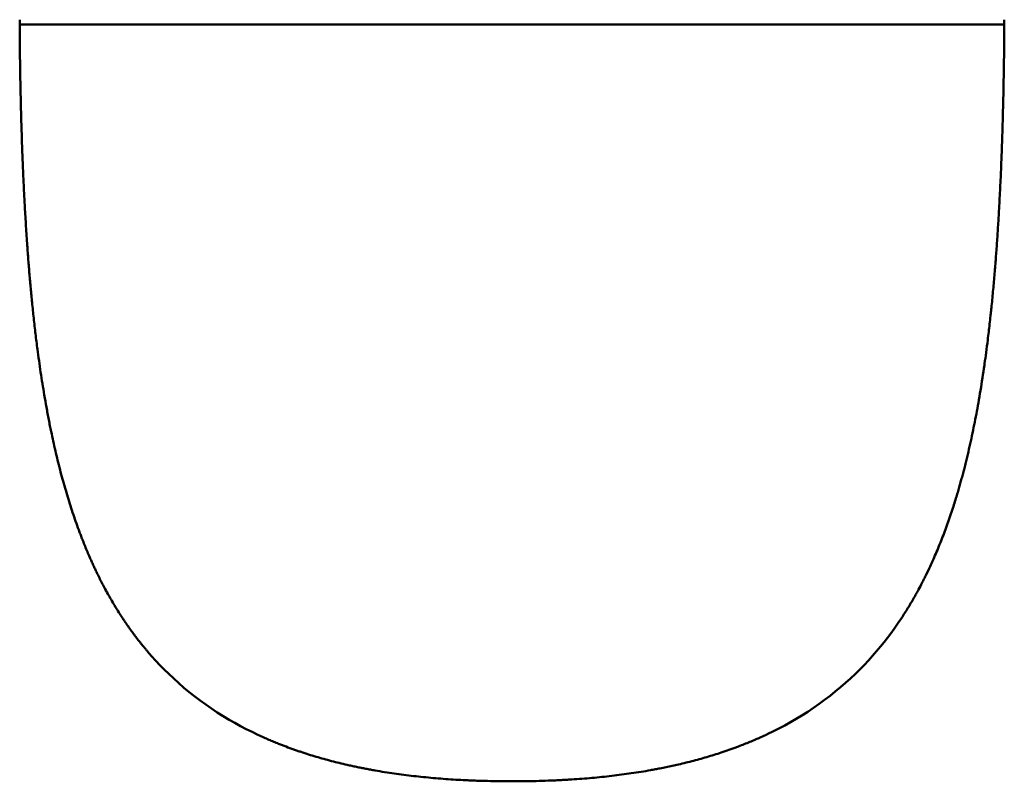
# Model space of a CAD drawing. Header units: millimetres. Extents: x 769 to 2336, y 1112 to 2601.
# Tile 3 of 14: x 846 to 1346, y 1423 to 1809. Entities that reach past the tile are written whole.
import ezdxf

# ---------------------------------------------------------------- set-up
doc = ezdxf.new("R2010")
doc.units = ezdxf.units.MM
doc.header["$LTSCALE"] = 10
doc.layers.add('Visibile (ISO)', color=7, linetype='Continuous', lineweight=50)

msp = doc.modelspace()

# ---------------------------------------------------------------- linework, layer by layer
at = {"layer": 'Visibile (ISO)'}
for p, q in [((845.93, 1806.6), (845.93, 1809)), ((1345.82, 1806.6), (1345.82, 1809)), ((1307.7, 1530.62), (1305.94, 1526.98)), ((1291.99, 1502.97), (1294.08, 1506.11)), ((1289.83, 1499.89), (1288.17, 1497.61)), ((1290.92, 1501.42), (1289.83, 1499.89)), ((1291.99, 1502.97), (1290.92, 1501.42)), ((1286.48, 1495.36), (1284.74, 1493.14)), ((1288.17, 1497.61), (1286.48, 1495.36)), ((1282.98, 1490.95), (1280.97, 1488.55)), ((1284.74, 1493.14), (1282.98, 1490.95)), ((912.88, 1486.13), (910.82, 1488.5)), ((914.99, 1483.8), (912.88, 1486.13)), ((1278.92, 1486.19), (1276.83, 1483.87)), ((1280.97, 1488.55), (1278.92, 1486.19)), ((917.15, 1481.5), (914.99, 1483.8)), ((919.35, 1479.25), (917.15, 1481.5)), ((1274.69, 1481.59), (1272.51, 1479.36)), ((1276.83, 1483.87), (1274.69, 1481.59)), ((921.59, 1477.05), (919.35, 1479.25)), ((924.12, 1474.67), (921.59, 1477.05)), ((926.7, 1472.34), (924.12, 1474.67)), ((1267.8, 1474.82), (1265.26, 1472.52)), ((1270.28, 1477.16), (1267.8, 1474.82)), ((1272.51, 1479.36), (1270.28, 1477.16)), ((929.33, 1470.06), (926.7, 1472.34)), ((932.02, 1467.84), (929.33, 1470.06)), ((1262.67, 1470.28), (1260.03, 1468.08)), ((1265.26, 1472.52), (1262.67, 1470.28)), ((934.77, 1465.67), (932.02, 1467.84)), ((937.56, 1463.56), (934.77, 1465.67)), ((1257.33, 1465.94), (1254.59, 1463.86)), ((1260.03, 1468.08), (1257.33, 1465.94)), ((940.41, 1461.51), (937.56, 1463.56)), ((943.31, 1459.51), (940.41, 1461.51)), ((1248.94, 1459.84), (1246.04, 1457.92)), ((1251.79, 1461.82), (1248.94, 1459.84)), ((1254.59, 1463.86), (1251.79, 1461.82)), ((946.26, 1457.56), (943.31, 1459.51)), ((949.26, 1455.68), (946.26, 1457.56)), ((952.31, 1453.85), (949.26, 1455.68)), ((1243.09, 1456.05), (1240.1, 1454.23)), ((1246.04, 1457.92), (1243.09, 1456.05)), ((955.16, 1452.22), (952.31, 1453.85)), ((958.04, 1450.64), (955.16, 1452.22)), ((960.96, 1449.1), (958.04, 1450.64)), ((1234.31, 1450.96), (1231.36, 1449.4)), ((1237.23, 1452.57), (1234.31, 1450.96)), ((1240.1, 1454.23), (1237.23, 1452.57)), ((963.92, 1447.62), (960.96, 1449.1)), ((966.92, 1446.18), (963.92, 1447.62)), ((1231.36, 1449.4), (1228.37, 1447.88))]:
    msp.add_line(p, q, dxfattribs=at)
for points, knots in [([(845.93, 1806.6), (849.29, 1806.6), (852.6, 1806.6), (855.92, 1806.59), (870.2, 1806.58), (884.86, 1806.6), (899.28, 1806.6), (904.8, 1806.6), (910.31, 1806.6), (915.83, 1806.6), (935.81, 1806.61), (955.91, 1806.61), (975.94, 1806.6), (981.77, 1806.6), (987.58, 1806.6), (993.41, 1806.6), (1007.56, 1806.6), (1021.71, 1806.59), (1035.87, 1806.59), (1045.86, 1806.59), (1055.86, 1806.6), (1065.85, 1806.6), (1075.86, 1806.6), (1085.86, 1806.61), (1095.87, 1806.61), (1109.12, 1806.61), (1122.36, 1806.6), (1135.61, 1806.6), (1142.36, 1806.6), (1149.12, 1806.6), (1155.87, 1806.59), (1175.86, 1806.59), (1195.82, 1806.6), (1215.8, 1806.6), (1216.84, 1806.6), (1217.88, 1806.6), (1218.93, 1806.6), (1237.9, 1806.6), (1256.98, 1806.61), (1275.91, 1806.6), (1283.25, 1806.6), (1290.56, 1806.6), (1297.91, 1806.6), (1310.51, 1806.6), (1323.32, 1806.58), (1335.81, 1806.59), (1339.14, 1806.59), (1342.45, 1806.6), (1345.82, 1806.6)], [0, 0, 0, 0, 10.078057, 10.078057, 10.078057, 53.344741, 53.344741, 53.344741, 69.924956, 69.924956, 69.924956, 130.004172, 130.004172, 130.004172, 147.474886, 147.474886, 147.474886, 189.945495, 189.945495, 189.945495, 219.922015, 219.922015, 219.922015, 249.937341, 249.937341, 249.937341, 289.679149, 289.679149, 289.679149, 309.934175, 309.934175, 309.934175, 369.866895, 369.866895, 369.866895, 372.993347, 372.993347, 372.993347, 429.92437, 429.92437, 429.92437, 451.972797, 451.972797, 451.972797, 489.792817, 489.792817, 489.792817, 499.885189, 499.885189, 499.885189, 499.885189]), ([(1345.77, 1798.96), (1345.77, 1798.86), (1345.77, 1798.76), (1345.77, 1798.65), (1345.75, 1796.43), (1345.72, 1794.21), (1345.69, 1791.99)], [87.762483, 87.762483, 87.762483, 87.762483, 87.815053, 87.815053, 87.815053, 88.968354, 88.968354, 88.968354, 88.968354]), ([(1345.12, 1761.76), (1345.04, 1758.85), (1344.96, 1755.95), (1344.87, 1753.04), (1344.86, 1752.59), (1344.84, 1752.15), (1344.83, 1751.7)], [94.20255, 94.20255, 94.20255, 94.20255, 95.712871, 95.712871, 95.712871, 95.94438, 95.94438, 95.94438, 95.94438]), ([(1343.02, 1710.58), (1342.95, 1709.29), (1342.87, 1708), (1342.79, 1706.71), (1342.71, 1705.37), (1342.63, 1704.04), (1342.54, 1702.71)], [103.071074, 103.071074, 103.071074, 103.071074, 103.741345, 103.741345, 103.741345, 104.435886, 104.435886, 104.435886, 104.435886]), ([(1339.26, 1662.82), (1339.18, 1662.11), (1339.11, 1661.4), (1339.03, 1660.69), (1338.96, 1660.03), (1338.89, 1659.37), (1338.82, 1658.71)], [111.3641958, 111.3641958, 111.3641958, 111.3641958, 111.7355015, 111.7355015, 111.7355015, 112.080413, 112.080413, 112.080413, 112.080413]), ([(1336.58, 1640.07), (1336.33, 1638.2), (1336.07, 1636.32), (1335.8, 1634.45), (1335.77, 1634.18), (1335.73, 1633.91), (1335.69, 1633.65)], [115.329634, 115.329634, 115.329634, 115.329634, 116.311896, 116.311896, 116.311896, 116.452262, 116.452262, 116.452262, 116.452262]), ([(1332.65, 1614.6), (1332.64, 1614.6), (1332.64, 1614.59), (1332.64, 1614.59), (1332.31, 1612.73), (1331.97, 1610.87), (1331.62, 1609.01)], [119.7904885, 119.7904885, 119.7904885, 119.7904885, 119.7931145, 119.7931145, 119.7931145, 120.7750253, 120.7750253, 120.7750253, 120.7750253]), ([(1322.74, 1571.2), (1322.48, 1570.3), (1322.22, 1569.41), (1321.95, 1568.52), (1321.89, 1568.29), (1321.82, 1568.07), (1321.75, 1567.84)], [127.5016727, 127.5016727, 127.5016727, 127.5016727, 127.9848533, 127.9848533, 127.9848533, 128.1071311, 128.1071311, 128.1071311, 128.1071311]), ([(1305.94, 1526.98), (1305.64, 1526.38), (1305.34, 1525.78), (1304.73, 1524.58), (1304.43, 1523.98), (1304.13, 1523.38)], [-0.4031163, -0.4031163, -0.4031163, -0.4031163, -0.2015626, -0.2015626, -0.0000089, -0.0000089, -0.0000089, -0.0000089]), ([(895.81, 1509.02), (895.51, 1509.5), (895.22, 1509.98), (894.62, 1510.94), (894.33, 1511.42), (894.03, 1511.9)], [-0.3385333, -0.3385333, -0.3385333, -0.3385333, -0.169282, -0.169282, -0.0000307, -0.0000307, -0.0000307, -0.0000307]), ([(910.82, 1488.5), (910.48, 1488.9), (910.15, 1489.31), (909.47, 1490.11), (909.14, 1490.51), (908.8, 1490.91)], [-0.314534, -0.314534, -0.314534, -0.314534, -0.1572723, -0.1572723, -0.0000105, -0.0000105, -0.0000105, -0.0000105]), ([(1228.37, 1447.88), (1227.86, 1447.64), (1227.36, 1447.39), (1226.35, 1446.91), (1225.84, 1446.66), (1225.33, 1446.42)], [-0.336856, -0.336856, -0.336856, -0.336856, -0.1684314, -0.1684314, -0.0000068, -0.0000068, -0.0000068, -0.0000068]), ([(988.79, 1437.47), (988.16, 1437.69), (987.54, 1437.9), (986.29, 1438.33), (985.66, 1438.55), (985.04, 1438.77)], [-0.397107, -0.397107, -0.397107, -0.397107, -0.1985851, -0.1985851, -0.0000631, -0.0000631, -0.0000631, -0.0000631])]:
    msp.add_open_spline(points, degree=3, knots=knots, dxfattribs=at)
for points in [[(845.97, 1800.29), (845.96, 1802.39), (845.94, 1804.5), (845.93, 1806.6)], [(1345.82, 1806.6), (1345.8, 1804.05), (1345.79, 1801.51), (1345.77, 1798.96)], [(846.11, 1788.03), (846.05, 1792.12), (846, 1796.2), (845.97, 1800.29)], [(1345.69, 1791.99), (1345.66, 1789.68), (1345.63, 1787.36), (1345.6, 1785.04)], [(846.31, 1775.82), (846.23, 1779.89), (846.17, 1783.96), (846.11, 1788.03)], [(1345.6, 1785.04), (1345.56, 1782.84), (1345.53, 1780.64), (1345.49, 1778.44)], [(846.58, 1763.66), (846.48, 1767.72), (846.39, 1771.77), (846.31, 1775.82)], [(1345.49, 1778.44), (1345.45, 1776.25), (1345.41, 1774.05), (1345.36, 1771.86)], [(1345.36, 1771.86), (1345.29, 1768.49), (1345.21, 1765.13), (1345.12, 1761.76)], [(846.75, 1757.35), (846.69, 1759.46), (846.64, 1761.56), (846.58, 1763.66)], [(846.94, 1751.06), (846.88, 1753.16), (846.81, 1755.25), (846.75, 1757.35)], [(847.15, 1744.87), (847.08, 1746.93), (847.01, 1748.99), (846.94, 1751.06)], [(1344.83, 1751.7), (1344.72, 1748.36), (1344.61, 1745.02), (1344.49, 1741.69)], [(847.38, 1738.69), (847.3, 1740.75), (847.22, 1742.81), (847.15, 1744.87)], [(1344.49, 1741.69), (1344.36, 1738.36), (1344.23, 1735.03), (1344.09, 1731.71)], [(847.72, 1730.43), (847.6, 1733.18), (847.49, 1735.94), (847.38, 1738.69)], [(848.11, 1722.19), (847.97, 1724.93), (847.84, 1727.68), (847.72, 1730.43)], [(1344.09, 1731.71), (1343.93, 1728.18), (1343.77, 1724.65), (1343.59, 1721.12)], [(848.54, 1713.98), (848.39, 1716.72), (848.24, 1719.45), (848.11, 1722.19)], [(1343.59, 1721.12), (1343.5, 1719.36), (1343.41, 1717.6), (1343.32, 1715.84)], [(1343.32, 1715.84), (1343.22, 1714.08), (1343.12, 1712.33), (1343.02, 1710.58)], [(849.12, 1704.18), (848.91, 1707.45), (848.72, 1710.71), (848.54, 1713.98)], [(849.43, 1699.29), (849.32, 1700.92), (849.22, 1702.55), (849.12, 1704.18)], [(1342.54, 1702.71), (1342.38, 1700.09), (1342.2, 1697.48), (1342.02, 1694.87)], [(849.77, 1694.42), (849.65, 1696.05), (849.54, 1697.67), (849.43, 1699.29)], [(1342.02, 1694.87), (1341.83, 1692.27), (1341.64, 1689.67), (1341.44, 1687.06)], [(850.31, 1687.14), (850.12, 1689.57), (849.94, 1692), (849.77, 1694.42)], [(850.9, 1679.89), (850.69, 1682.31), (850.5, 1684.72), (850.31, 1687.14)], [(1341.44, 1687.06), (1341.24, 1684.47), (1341.03, 1681.89), (1340.81, 1679.3)], [(851.53, 1672.67), (851.31, 1675.08), (851.1, 1677.48), (850.9, 1679.89)], [(1340.81, 1679.3), (1340.57, 1676.54), (1340.33, 1673.79), (1340.07, 1671.04)], [(852.22, 1665.49), (851.98, 1667.88), (851.75, 1670.28), (851.53, 1672.67)], [(1340.07, 1671.04), (1339.81, 1668.3), (1339.54, 1665.56), (1339.26, 1662.82)], [(853.06, 1657.55), (852.77, 1660.19), (852.49, 1662.84), (852.22, 1665.49)], [(853.51, 1653.54), (853.35, 1654.88), (853.2, 1656.21), (853.06, 1657.55)], [(1338.82, 1658.71), (1338.67, 1657.34), (1338.52, 1655.97), (1338.37, 1654.6)], [(853.98, 1649.54), (853.82, 1650.87), (853.66, 1652.21), (853.51, 1653.54)], [(1337.9, 1650.56), (1337.74, 1649.22), (1337.58, 1647.87), (1337.41, 1646.53)], [(1338.37, 1654.6), (1338.22, 1653.25), (1338.06, 1651.91), (1337.9, 1650.56)], [(854.45, 1645.67), (854.29, 1646.96), (854.13, 1648.25), (853.98, 1649.54)], [(854.95, 1641.81), (854.78, 1643.09), (854.61, 1644.38), (854.45, 1645.67)], [(1337.41, 1646.53), (1337.14, 1644.38), (1336.87, 1642.22), (1336.58, 1640.07)], [(855.74, 1635.96), (855.47, 1637.91), (855.2, 1639.86), (854.95, 1641.81)], [(856.58, 1630.14), (856.29, 1632.08), (856.01, 1634.02), (855.74, 1635.96)], [(857.47, 1624.35), (857.16, 1626.28), (856.87, 1628.21), (856.58, 1630.14)], [(1335.69, 1633.65), (1335.38, 1631.52), (1335.07, 1629.39), (1334.74, 1627.26)], [(1334.74, 1627.26), (1334.41, 1625.14), (1334.08, 1623.03), (1333.73, 1620.91)], [(858.42, 1618.59), (858.09, 1620.51), (857.78, 1622.43), (857.47, 1624.35)], [(1333.73, 1620.91), (1333.38, 1618.81), (1333.02, 1616.71), (1332.65, 1614.6)], [(859.51, 1612.36), (859.13, 1614.44), (858.77, 1616.51), (858.42, 1618.59)], [(860.1, 1609.19), (859.9, 1610.25), (859.7, 1611.3), (859.51, 1612.36)], [(860.7, 1606.04), (860.5, 1607.09), (860.29, 1608.14), (860.1, 1609.19)], [(861.3, 1603.03), (861.1, 1604.03), (860.9, 1605.03), (860.7, 1606.04)], [(1331.62, 1609.01), (1331.27, 1607.16), (1330.91, 1605.3), (1330.54, 1603.45)], [(861.91, 1600.02), (861.71, 1601.02), (861.5, 1602.02), (861.3, 1603.03)], [(862.96, 1595.14), (862.6, 1596.77), (862.25, 1598.4), (861.91, 1600.02)], [(1330.54, 1603.45), (1330.17, 1601.61), (1329.79, 1599.77), (1329.4, 1597.93)], [(864.06, 1590.29), (863.68, 1591.91), (863.32, 1593.52), (862.96, 1595.14)], [(1329.4, 1597.93), (1329.01, 1596.1), (1328.61, 1594.27), (1328.19, 1592.45)], [(865.21, 1585.47), (864.82, 1587.08), (864.43, 1588.68), (864.06, 1590.29)], [(1328.19, 1592.45), (1327.78, 1590.63), (1327.35, 1588.82), (1326.92, 1587.01)], [(866.42, 1580.69), (866, 1582.28), (865.6, 1583.88), (865.21, 1585.47)], [(1326.92, 1587.01), (1326.7, 1586.1), (1326.47, 1585.18), (1326.25, 1584.27)], [(867.68, 1575.94), (867.25, 1577.52), (866.83, 1579.1), (866.42, 1580.69)], [(1325.55, 1581.53), (1325.33, 1580.65), (1325.1, 1579.77), (1324.87, 1578.89)], [(1326.25, 1584.27), (1326.02, 1583.36), (1325.79, 1582.44), (1325.55, 1581.53)], [(868.97, 1571.36), (868.53, 1572.89), (868.1, 1574.41), (867.68, 1575.94)], [(1324.16, 1576.27), (1323.93, 1575.42), (1323.7, 1574.57), (1323.46, 1573.73)], [(1324.87, 1578.89), (1324.63, 1578.02), (1324.4, 1577.14), (1324.16, 1576.27)], [(870.31, 1566.82), (869.85, 1568.33), (869.4, 1569.85), (868.97, 1571.36)], [(1323.46, 1573.73), (1323.22, 1572.88), (1322.98, 1572.04), (1322.74, 1571.2)], [(871.72, 1562.32), (871.24, 1563.81), (870.77, 1565.32), (870.31, 1566.82)], [(1321.75, 1567.84), (1321.42, 1566.73), (1321.08, 1565.62), (1320.73, 1564.51)], [(873.18, 1557.85), (872.68, 1559.34), (872.19, 1560.83), (871.72, 1562.32)], [(1319.68, 1561.19), (1319.25, 1559.88), (1318.81, 1558.56), (1318.36, 1557.25)], [(1320.73, 1564.51), (1320.38, 1563.4), (1320.03, 1562.3), (1319.68, 1561.19)], [(874.71, 1553.43), (874.19, 1554.9), (873.68, 1556.38), (873.18, 1557.85)], [(1318.36, 1557.25), (1317.92, 1555.94), (1317.47, 1554.64), (1317, 1553.33)], [(876.31, 1549.06), (875.77, 1550.51), (875.23, 1551.97), (874.71, 1553.43)], [(1317, 1553.33), (1316.54, 1552.04), (1316.07, 1550.74), (1315.59, 1549.46)], [(877.14, 1546.89), (876.86, 1547.61), (876.58, 1548.33), (876.31, 1549.06)], [(877.98, 1544.73), (877.69, 1545.45), (877.41, 1546.17), (877.14, 1546.89)], [(879.13, 1541.87), (878.74, 1542.82), (878.35, 1543.77), (877.98, 1544.73)], [(1314.12, 1545.61), (1313.63, 1544.34), (1313.12, 1543.07), (1312.6, 1541.81)], [(1315.59, 1549.46), (1315.11, 1548.17), (1314.62, 1546.89), (1314.12, 1545.61)], [(880.31, 1539.03), (879.91, 1539.97), (879.51, 1540.92), (879.13, 1541.87)], [(1312.6, 1541.81), (1312.09, 1540.55), (1311.56, 1539.29), (1311.03, 1538.04)], [(881.52, 1536.21), (881.11, 1537.15), (880.7, 1538.09), (880.31, 1539.03)], [(882.4, 1534.22), (882.11, 1534.88), (881.81, 1535.55), (881.52, 1536.21)], [(1311.03, 1538.04), (1310.49, 1536.79), (1309.95, 1535.55), (1309.39, 1534.31)], [(883.3, 1532.24), (883, 1532.9), (882.7, 1533.56), (882.4, 1534.22)], [(884.2, 1530.31), (883.9, 1530.95), (883.6, 1531.6), (883.3, 1532.24)], [(885.12, 1528.39), (884.81, 1529.03), (884.51, 1529.67), (884.2, 1530.31)], [(1309.39, 1534.31), (1308.83, 1533.08), (1308.27, 1531.85), (1307.7, 1530.62)], [(886.38, 1525.83), (885.96, 1526.68), (885.54, 1527.54), (885.12, 1528.39)], [(887.68, 1523.29), (887.24, 1524.13), (886.81, 1524.98), (886.38, 1525.83)], [(889, 1520.77), (888.55, 1521.61), (888.11, 1522.44), (887.68, 1523.29)], [(890.63, 1517.78), (890.08, 1518.77), (889.54, 1519.77), (889, 1520.77)], [(1302.25, 1519.83), (1301.93, 1519.24), (1301.61, 1518.65), (1301.28, 1518.07)], [(1304.13, 1523.38), (1303.5, 1522.19), (1302.88, 1521.01), (1302.25, 1519.83)], [(892.31, 1514.82), (891.74, 1515.8), (891.18, 1516.79), (890.63, 1517.78)], [(894.03, 1511.9), (893.46, 1512.87), (892.88, 1513.84), (892.31, 1514.82)], [(1300.31, 1516.32), (1299.81, 1515.45), (1299.31, 1514.59), (1298.81, 1513.73)], [(1301.28, 1518.07), (1300.96, 1517.49), (1300.63, 1516.9), (1300.31, 1516.32)], [(1297.27, 1511.16), (1296.75, 1510.31), (1296.23, 1509.46), (1295.7, 1508.62)], [(1298.81, 1513.73), (1298.3, 1512.87), (1297.79, 1512.01), (1297.27, 1511.16)], [(897.63, 1506.17), (897.01, 1507.11), (896.41, 1508.07), (895.81, 1509.02)], [(898.68, 1504.58), (898.33, 1505.11), (897.98, 1505.64), (897.63, 1506.17)], [(1295.7, 1508.62), (1295.16, 1507.78), (1294.62, 1506.94), (1294.08, 1506.11)], [(899.75, 1502.99), (899.39, 1503.52), (899.04, 1504.05), (898.68, 1504.58)], [(900.82, 1501.45), (900.46, 1501.96), (900.1, 1502.48), (899.75, 1502.99)], [(901.91, 1499.91), (901.54, 1500.42), (901.18, 1500.93), (900.82, 1501.45)], [(903.58, 1497.62), (903.01, 1498.38), (902.46, 1499.14), (901.91, 1499.91)], [(905.28, 1495.35), (904.71, 1496.1), (904.14, 1496.86), (903.58, 1497.62)], [(907.02, 1493.12), (906.44, 1493.86), (905.86, 1494.6), (905.28, 1495.35)], [(908.8, 1490.91), (908.21, 1491.65), (907.61, 1492.38), (907.02, 1493.12)], [(969.96, 1444.79), (968.94, 1445.25), (967.93, 1445.71), (966.92, 1446.18)], [(972.41, 1443.71), (971.59, 1444.07), (970.77, 1444.42), (969.96, 1444.79)], [(1222.26, 1445), (1221.33, 1444.58), (1220.4, 1444.17), (1219.47, 1443.77)], [(1225.33, 1446.42), (1224.31, 1445.94), (1223.29, 1445.46), (1222.26, 1445)], [(974.89, 1442.66), (974.06, 1443.01), (973.24, 1443.36), (972.41, 1443.71)], [(977.4, 1441.64), (976.56, 1441.98), (975.73, 1442.32), (974.89, 1442.66)], [(979.29, 1440.9), (978.66, 1441.14), (978.03, 1441.39), (977.4, 1441.64)], [(981.19, 1440.17), (980.56, 1440.41), (979.92, 1440.65), (979.29, 1440.9)], [(985.04, 1438.77), (983.75, 1439.23), (982.47, 1439.69), (981.19, 1440.17)], [(1210.9, 1440.3), (1210.25, 1440.05), (1209.61, 1439.81), (1208.96, 1439.58)], [(1213.78, 1441.42), (1212.82, 1441.04), (1211.86, 1440.66), (1210.9, 1440.3)], [(1216.64, 1442.57), (1215.69, 1442.18), (1214.74, 1441.79), (1213.78, 1441.42)], [(1219.47, 1443.77), (1218.53, 1443.36), (1217.58, 1442.96), (1216.64, 1442.57)], [(992.59, 1436.24), (991.32, 1436.64), (990.05, 1437.06), (988.79, 1437.47)], [(996.42, 1435.06), (995.14, 1435.44), (993.86, 1435.83), (992.59, 1436.24)], [(1000.3, 1433.95), (999, 1434.31), (997.71, 1434.68), (996.42, 1435.06)], [(1195.65, 1435.16), (1194.4, 1434.79), (1193.15, 1434.42), (1191.89, 1434.07)], [(1199.38, 1436.31), (1198.14, 1435.91), (1196.9, 1435.53), (1195.65, 1435.16)], [(1203.07, 1437.51), (1201.84, 1437.1), (1200.61, 1436.7), (1199.38, 1436.31)], [(1207.01, 1438.87), (1205.7, 1438.4), (1204.38, 1437.96), (1203.07, 1437.51)], [(1208.96, 1439.58), (1208.31, 1439.34), (1207.66, 1439.1), (1207.01, 1438.87)], [(1004.22, 1432.89), (1002.91, 1433.24), (1001.6, 1433.59), (1000.3, 1433.95)], [(1008.17, 1431.9), (1006.85, 1432.22), (1005.53, 1432.55), (1004.22, 1432.89)], [(1012.16, 1430.95), (1010.83, 1431.26), (1009.5, 1431.57), (1008.17, 1431.9)], [(1014.5, 1430.43), (1013.72, 1430.6), (1012.94, 1430.78), (1012.16, 1430.95)], [(1016.86, 1429.93), (1016.07, 1430.09), (1015.29, 1430.26), (1014.5, 1430.43)], [(1019.22, 1429.44), (1018.43, 1429.6), (1017.65, 1429.76), (1016.86, 1429.93)], [(1174.12, 1429.76), (1173.07, 1429.55), (1172.01, 1429.33), (1170.96, 1429.13)], [(1177.26, 1430.43), (1176.21, 1430.2), (1175.17, 1429.98), (1174.12, 1429.76)], [(1180.38, 1431.13), (1179.34, 1430.89), (1178.3, 1430.66), (1177.26, 1430.43)], [(1184.25, 1432.06), (1182.96, 1431.74), (1181.67, 1431.43), (1180.38, 1431.13)], [(1188.09, 1433.04), (1186.81, 1432.7), (1185.53, 1432.38), (1184.25, 1432.06)], [(1191.89, 1434.07), (1190.62, 1433.72), (1189.36, 1433.37), (1188.09, 1433.04)], [(1021.6, 1428.97), (1020.81, 1429.12), (1020.02, 1429.28), (1019.22, 1429.44)], [(1023.99, 1428.52), (1023.19, 1428.67), (1022.4, 1428.82), (1021.6, 1428.97)], [(1026.39, 1428.09), (1025.59, 1428.23), (1024.79, 1428.38), (1023.99, 1428.52)], [(1031.22, 1427.28), (1029.61, 1427.54), (1028, 1427.81), (1026.39, 1428.09)], [(1036.09, 1426.54), (1034.46, 1426.78), (1032.84, 1427.02), (1031.22, 1427.28)], [(1040.99, 1425.87), (1039.35, 1426.09), (1037.72, 1426.31), (1036.09, 1426.54)], [(1045.93, 1425.27), (1044.28, 1425.46), (1042.64, 1425.66), (1040.99, 1425.87)], [(1050.9, 1424.73), (1049.25, 1424.9), (1047.59, 1425.08), (1045.93, 1425.27)], [(1055.91, 1424.26), (1054.24, 1424.41), (1052.57, 1424.57), (1050.9, 1424.73)], [(1141.5, 1424.8), (1139.81, 1424.63), (1138.13, 1424.47), (1136.44, 1424.31)], [(1146.52, 1425.35), (1144.85, 1425.16), (1143.17, 1424.97), (1141.5, 1424.8)], [(1151.5, 1425.97), (1149.84, 1425.75), (1148.18, 1425.55), (1146.52, 1425.35)], [(1156.45, 1426.66), (1154.81, 1426.42), (1153.16, 1426.19), (1151.5, 1425.97)], [(1161.37, 1427.42), (1159.73, 1427.15), (1158.09, 1426.9), (1156.45, 1426.66)], [(1166.18, 1428.24), (1164.58, 1427.95), (1162.97, 1427.68), (1161.37, 1427.42)], [(1168.58, 1428.67), (1167.78, 1428.52), (1166.98, 1428.38), (1166.18, 1428.24)], [(1170.96, 1429.13), (1170.17, 1428.97), (1169.37, 1428.82), (1168.58, 1428.67)], [(1060.95, 1423.85), (1059.27, 1423.98), (1057.59, 1424.11), (1055.91, 1424.26)], [(1066.01, 1423.5), (1064.32, 1423.61), (1062.63, 1423.72), (1060.95, 1423.85)], [(1071.1, 1423.21), (1069.41, 1423.3), (1067.71, 1423.39), (1066.01, 1423.5)], [(1074.15, 1423.07), (1073.14, 1423.11), (1072.12, 1423.16), (1071.1, 1423.21)], [(1077.21, 1422.94), (1076.19, 1422.98), (1075.17, 1423.02), (1074.15, 1423.07)], [(1080.31, 1422.83), (1079.28, 1422.87), (1078.24, 1422.9), (1077.21, 1422.94)], [(1083.43, 1422.75), (1082.39, 1422.77), (1081.35, 1422.8), (1080.31, 1422.83)], [(1089.64, 1422.64), (1087.57, 1422.66), (1085.5, 1422.7), (1083.43, 1422.75)], [(1095.88, 1422.6), (1093.8, 1422.6), (1091.72, 1422.61), (1089.64, 1422.64)], [(1102.01, 1422.63), (1099.97, 1422.61), (1097.92, 1422.6), (1095.88, 1422.6)], [(1108.12, 1422.74), (1106.09, 1422.69), (1104.05, 1422.66), (1102.01, 1422.63)], [(1114.2, 1422.93), (1112.17, 1422.85), (1110.15, 1422.79), (1108.12, 1422.74)], [(1117.24, 1423.05), (1116.22, 1423.01), (1115.21, 1422.97), (1114.2, 1422.93)], [(1120.27, 1423.19), (1119.26, 1423.14), (1118.25, 1423.09), (1117.24, 1423.05)], [(1123.26, 1423.35), (1122.26, 1423.3), (1121.27, 1423.24), (1120.27, 1423.19)], [(1126.24, 1423.53), (1125.25, 1423.47), (1124.25, 1423.41), (1123.26, 1423.35)], [(1131.36, 1423.89), (1129.65, 1423.76), (1127.95, 1423.64), (1126.24, 1423.53)], [(1136.44, 1424.31), (1134.75, 1424.16), (1133.05, 1424.02), (1131.36, 1423.89)]]:
    msp.add_open_spline(points, degree=3, dxfattribs=at)

doc.saveas('drawing.dxf')
